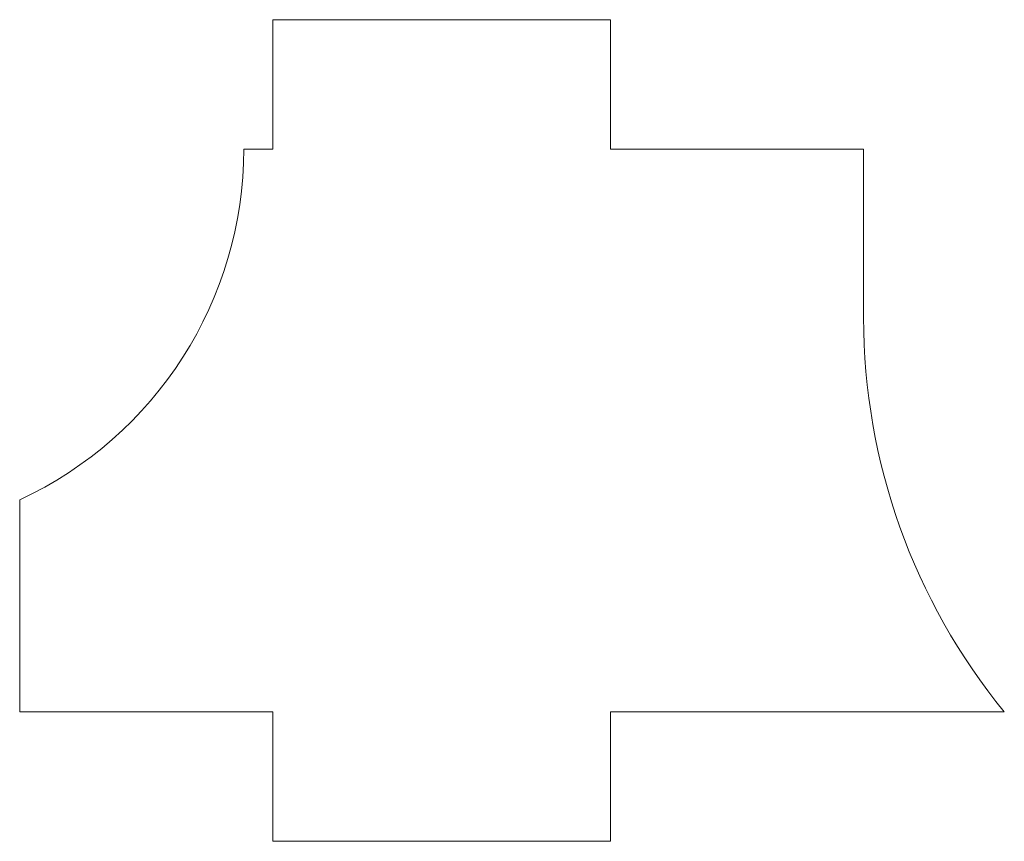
# Model space of a CAD drawing. Header units: inches. Extents: x -0.375 to 0.5, y -0.058 to 0.672.
import ezdxf

# ---------------------------------------------------------------- set-up
doc = ezdxf.new("R2010")
doc.units = ezdxf.units.IN
doc.header["$MEASUREMENT"] = 0

msp = doc.modelspace()

# ---------------------------------------------------------------- linework, layer by layer
at = {"color": 7, "linetype": 'Continuous', "lineweight": 15}
for p, q in [((-0.15, 0.6725), (-0.15, 0.5575)), ((-0.15, 0.6725), (0.15, 0.6725)), ((0.15, 0.6725), (0.15, 0.5575)), ((-0.15, 0.5575), (-0.17591, 0.5575)), ((0.375, 0.5575), (0.15, 0.5575)), ((0.375, 0.4076), (0.375, 0.5575)), ((-0.375, 0.0575), (-0.375, 0.24595)), ((-0.15, 0.0575), (-0.375, 0.0575)), ((-0.15, -0.0575), (-0.15, 0.0575)), ((0.5, 0.0575), (0.15, 0.0575)), ((0.15, -0.0575), (0.15, 0.0575)), ((-0.15, -0.0575), (0.15, -0.0575))]:
    msp.add_line(p, q, dxfattribs=at)
for centre, radius, start, end in [((-0.51923, 0.5575), 0.34332, 294.84076, 0), ((0.92779, 0.4076), 0.55279, 180, 219.29684)]:
    msp.add_arc(centre, radius, start, end, dxfattribs=at)

doc.saveas('drawing.dxf')
